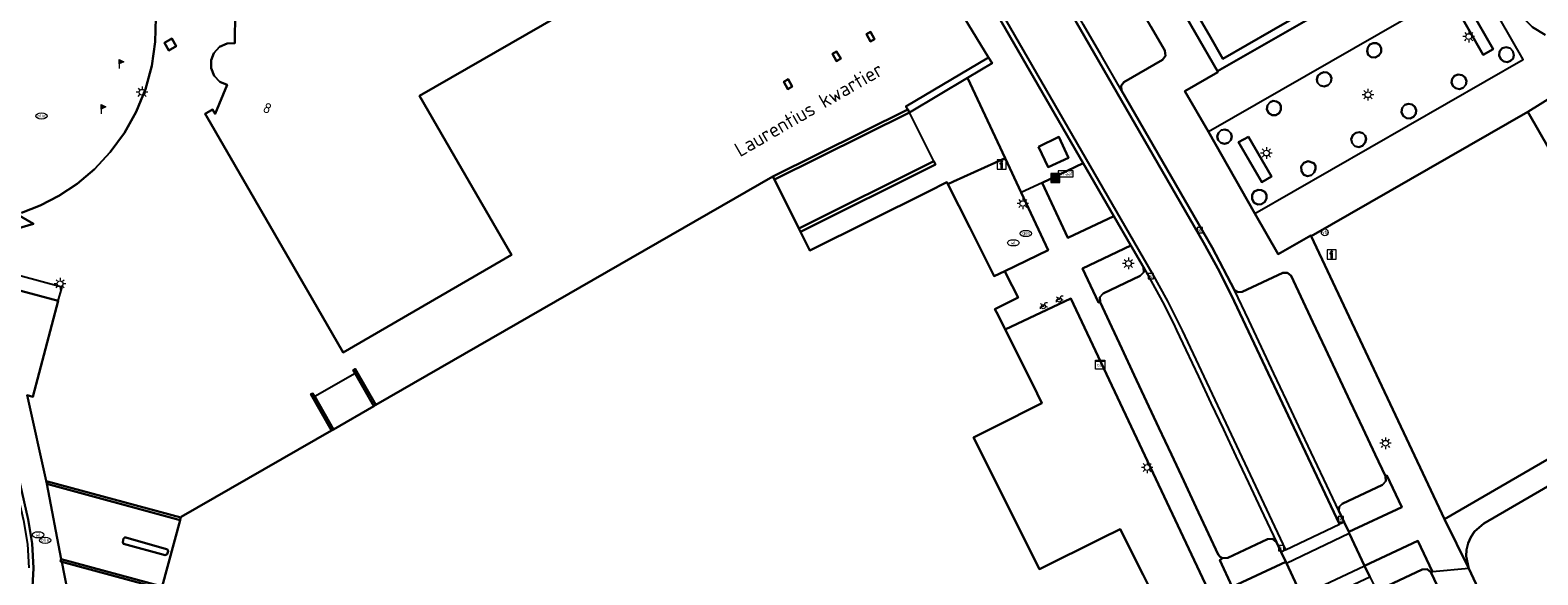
# Model space of a CAD drawing. Header units: metres. Extents: x 197147 to 199131, y 355511 to 356703.
# Tile 47 of 225: x 197610 to 197740, y 355943 to 355990. Entities that reach past the tile are written whole.
import ezdxf
from ezdxf.enums import TextEntityAlignment as Align

# ---------------------------------------------------------------- set-up
doc = ezdxf.new("R2010")
doc.units = ezdxf.units.M
for name, color, linetype in [('B-WE-GK-KADEMUUR-GV', 252, 'Continuous'), ('B-WE-GR-BEPLANTING_CULTUUR_HEESTERS-GV', 252, 'Continuous'), ('B-WE-GR-GRAS-GV', 252, 'Continuous'), ('B-WE-GR-GROENVOORZIENING-GV', 252, 'Continuous'), ('B-WE-GR-HAAG-GV', 252, 'GR-HAAG1'), ('B-WE-IE-MEUBILAIR_WEGMEUBILAIR-GV', 252, 'Continuous'), ('B-WE-IE-MEUBILAIR_WEGMEUBILAIR-S', 252, 'Continuous'), ('B-WE-IE-TERREINAFSCHEIDING_KUNSTMATIG_MUUR-GV', 252, 'IE-TERREINAFSCHEIDING-KUNSTMATIG-DICHT'), ('B-WE-KL-DATA_CAI-S', 252, 'Continuous'), ('B-WE-OG-BEBOUWING-GV', 252, 'Continuous'), ('B-WE-OG-BEBOUWING_HUISNUMMER-T18', 252, 'Continuous'), ('B-WE-OG-BEBOUWING_STRAATNAAM-T35', 252, 'Continuous'), ('B-WE-RI-HWA_KOLK-S', 253, 'Continuous'), ('B-WE-RI-VWA_AFSCHEIDER-S', 253, 'Continuous'), ('B-WE-VH-GOOT-G', 253, 'Continuous'), ('B-WE-VH-ONVERHARD-GV', 253, 'Continuous'), ('B-WE-VH-VERHARDING_ASFALT-GV', 253, 'Continuous'), ('B-WE-VH-VERHARDING_BETON-GV', 253, 'Continuous'), ('B-WE-VH-VERHARDING_BETONSTRAATSTEEN-GV', 253, 'Continuous'), ('B-WE-VH-VERHARDING_GESLOTEN-GV', 253, 'Continuous'), ('B-WE-VH-VERHARDING_HALFVERHARDING-GV', 253, 'Continuous'), ('B-WE-VH-VERHARDING_OPEN-GV', 253, 'Continuous'), ('B-WE-VH-VERHARDING_TEGEL-GV', 253, 'Continuous')]:
    doc.layers.add(name, color=color, linetype=linetype)
doc.styles.add('NLCS-ISO-M-T18', font='NLCS-ISO.ttf', dxfattribs={"height": 1.8})
doc.styles.add('NLCS-ISO-M200-T25', font='NLCS-ISO.ttf')
doc.linetypes.add('GR-HAAG1', pattern='A,6,[176,NLCS.SHX,S=0.125,R=0,X=0,Y=0],-2', length=8)
doc.linetypes.add('IE-TERREINAFSCHEIDING-KUNSTMATIG-DICHT', pattern='A,8,-1,[82,NLCS.SHX,S=0.75,R=90,X=0,Y=0],-1', length=10)

# ---------------------------------------------------------------- blocks, each defined once
blk = doc.blocks.new('BGT-AFVALBAK-SO')
at = {"linetype": 'ByBlock', "lineweight": 18}
h = blk.add_hatch(color=0, dxfattribs=at)
h.dxf.hatch_style = 1
h.paths.add_polyline_path([(-1.5, -1.5), (1.5, -1.5), (1.5, 1.5), (-1.5, 1.5)])
at = {"color": 0, "linetype": 'ByBlock', "lineweight": 18}
for points in [[(-2, -2), (2, -2), (2, 2), (-2, 2)], [(-1.5, -1.5), (1.5, -1.5), (1.5, 1.5), (-1.5, 1.5)]]:
    blk.add_lwpolyline(points, close=True, dxfattribs=at)
blk = doc.blocks.new('BGT-INFORMATIEBORD-SO')
at = {"linetype": 'ByBlock', "lineweight": 18}
h = blk.add_hatch(color=0, dxfattribs=at)
h.dxf.hatch_style = 1
h.paths.add_polyline_path([(0.32, 0.49), (-0.82, 0.49), (-0.82, 0.19), (-0.32, 0.19), (-0.32, -1.62), (0.32, -1.62)])
h = blk.add_hatch(color=0, dxfattribs=at)
h.dxf.hatch_style = 1
edge = h.paths.add_edge_path()
edge.add_arc((0, 1.25), 0.373, 0, 360)
at = {"color": 0, "linetype": 'ByBlock', "lineweight": 18}
for points in [[(-2, -2), (2, -2), (2, 2), (-2, 2)], [(0.32, 0.49), (-0.82, 0.49), (-0.82, 0.19), (-0.32, 0.19), (-0.32, -1.62), (0.32, -1.62)]]:
    blk.add_lwpolyline(points, close=True, dxfattribs=at)
blk.add_circle((0, 1.25), 0.373, dxfattribs=at)
blk = doc.blocks.new('BGT-STRAATNAAMBORD-SO')
at = {"color": 0, "linetype": 'ByBlock', "lineweight": 18}
blk.add_lwpolyline([(-3.25, -1.25), (3.25, -1.25), (3.25, 1.25), (-3.25, 1.25)], close=True, dxfattribs=at)
at = {"color": 0, "linetype": 'ByBlock', "lineweight": 18, "style": 'NLCS-ISO-M-T18'}
blk.add_text('straat', height=1.5, dxfattribs=at).set_placement((0, 0.15), align=Align.MIDDLE_CENTER)
blk = doc.blocks.new('BGT-CAIKAST-SO')
at = {"color": 0, "linetype": 'ByBlock', "lineweight": 18}
for points in [[(-2, 2), (2, 2), (2, 1.68), (-2, 1.68)], [(-2, 1.52), (2, 1.52), (2, -2), (-2, -2)]]:
    blk.add_lwpolyline(points, close=True, dxfattribs=at)
at = {"color": 0, "linetype": 'ByBlock', "lineweight": 18, "style": 'NLCS-ISO-M-T18'}
blk.add_text('cai', height=1.5, dxfattribs=at).set_placement((0, 0), align=Align.MIDDLE_CENTER)
blk = doc.blocks.new('BGT-LICHTMAST-SO')
at = {"color": 0, "linetype": 'ByBlock', "lineweight": 18}
for points in [[(-1.25, 0), (-2, 0)], [(-1.41, 1.41), (-0.88, 0.88)], [(0, 2), (0, 1.25)], [(0.88, 0.88), (1.41, 1.41)], [(2, 0), (1.25, 0)], [(-1.41, -1.41), (-0.88, -0.88)], [(0, -1.25), (0, -2)], [(0.88, -0.88), (1.41, -1.41)]]:
    blk.add_lwpolyline(points, dxfattribs=at)
blk.add_circle((0, 0), 1, dxfattribs=at)
blk = doc.blocks.new('BGT-VLAGGENMAST-SO')
at = {"linetype": 'ByBlock', "lineweight": 18}
h = blk.add_hatch(color=0, dxfattribs=at)
h.dxf.hatch_style = 1
h.paths.add_polyline_path([(0, 2), (2, 1), (0, 0)])
at = {"color": 0, "linetype": 'ByBlock', "lineweight": 18}
blk.add_lwpolyline([(0, 2), (0, -2)], dxfattribs=at)
blk.add_lwpolyline([(0, 2), (2, 1), (0, 0)], close=True, dxfattribs=at)
blk = doc.blocks.new('BGT-VERKEERSBORDPAAL-SO')
at = {"color": 0, "linetype": 'ByBlock', "lineweight": 18}
blk.add_circle((0, 0), 1.5, dxfattribs=at)
at = {"color": 0, "linetype": 'ByBlock', "lineweight": 18, "style": 'NLCS-ISO-M-T18'}
blk.add_text('vb', height=1.5, dxfattribs=at).set_placement((0, 0.13), align=Align.MIDDLE_CENTER)
blk = doc.blocks.new('BGT-KOLK-SO')
at = {"color": 0, "linetype": 'ByBlock', "lineweight": 18}
blk.add_lwpolyline([(-0.045, -0.045), (0.045, -0.045), (0.045, 0.045), (-0.045, 0.045)], close=True, dxfattribs=at)
at = {"color": 0, "linetype": 'ByBlock', "lineweight": 18, "style": 'NLCS-ISO-M-T18'}
blk.add_text('k', height=0.06, dxfattribs=at).set_placement((0, 0), align=Align.MIDDLE_CENTER)
blk = doc.blocks.new('BGT-WATERLEIDINGPUT-SO')
at = {"color": 0, "linetype": 'ByBlock', "lineweight": 18}
blk.add_ellipse((0, 0), major_axis=(2.5, 0), ratio=0.54, dxfattribs=at)
at = {"color": 0, "linetype": 'ByBlock', "lineweight": 18, "style": 'NLCS-ISO-M-T18'}
blk.add_text('wl', height=1.5, dxfattribs=at).set_placement((0, 0), align=Align.MIDDLE_CENTER)
blk = doc.blocks.new('BGT-GASPUT-SO')
at = {"color": 0, "linetype": 'ByBlock', "lineweight": 18}
blk.add_ellipse((0, 0), major_axis=(2.5, 0), ratio=0.54, dxfattribs=at)
at = {"color": 0, "linetype": 'ByBlock', "lineweight": 18, "style": 'NLCS-ISO-M-T18'}
blk.add_text('gas', height=1.5, dxfattribs=at).set_placement((0.12, 0.3), align=Align.MIDDLE_CENTER)
blk = doc.blocks.new('BGT-BENZINEPUT_OLIEPUT-SO')
at = {"color": 0, "linetype": 'ByBlock', "lineweight": 18}
blk.add_ellipse((0, 0), major_axis=(2.5, 0), ratio=0.54, dxfattribs=at)
at = {"color": 0, "linetype": 'ByBlock', "lineweight": 18, "style": 'NLCS-ISO-M-T18'}
blk.add_text('olie', height=1.5, dxfattribs=at).set_placement((0, 0.16), align=Align.MIDDLE_CENTER)
blk = doc.blocks.new('BGT-FIETSENREK-SO')
at = {"color": 0, "linetype": 'ByBlock', "lineweight": 18}
for points in [[(-1.5, -1.35), (-1.5, -0.54), (-0.73, -0.28), (-0.73, 0.53), (-1.5, 0.79)], [(-0.3, -0.45), (0.6, 1.35), (1.5, 1.35)], [(1.05, -0.45), (0.21, 0.58)], [(1.05, -0.45), (1.5, -0.45)]]:
    blk.add_lwpolyline(points, dxfattribs=at)
blk.add_circle((-0.3, -0.45), 0.9, dxfattribs=at)

msp = doc.modelspace()

# ---------------------------------------------------------------- linework, layer by layer
at = {"layer": 'B-WE-GK-KADEMUUR-GV', "flags": 128}
for points in [[(197673.936, 355977.568), (197674.074, 355977.293), (197685.764, 355983.115), (197685.629, 355983.382), (197673.936, 355977.568)], [(197687.878, 355978.883), (197676.186, 355973.067), (197676.33, 355972.779), (197688.013, 355978.615), (197687.878, 355978.883)]]:
    msp.add_lwpolyline(points, dxfattribs=at)
at = {"layer": 'B-WE-GR-BEPLANTING_CULTUUR_HEESTERS-GV', "flags": 128}
for points in [[(197700.818, 355978.713), (197697.247, 355977.024), (197699.494, 355972.252), (197703.46, 355974.139), (197700.818, 355978.713)], [(197706.023, 355969.704), (197704.941, 355971.577), (197700.748, 355969.594), (197702.15, 355966.64), (197702.269, 355966.681), (197702.251, 355967.115), (197702.545, 355967.435), (197705.759, 355968.948), (197706.057, 355969.268), (197706.023, 355969.704)], [(197726.993, 355951.61), (197727.001, 355951.594), (197727.021, 355951.176), (197726.74, 355950.866), (197723.242, 355949.21), (197722.992, 355948.96), (197722.943, 355948.61), (197723.407, 355947.626), (197723.811, 355946.77), (197728.413, 355948.93), (197727.125, 355951.672), (197726.993, 355951.61)], [(197717.957, 355945.035), (197717.545, 355945.902), (197717.22, 355946.186), (197716.788, 355946.163), (197713.331, 355944.533), (197712.888, 355944.501), (197712.638, 355944.326), (197713.729, 355942.018), (197718.363, 355944.173), (197717.957, 355945.035)], [(197725.643, 355942.889), (197726.059, 355942.006), (197726.345, 355941.829), (197726.679, 355941.866), (197730.185, 355943.521), (197730.607, 355943.548), (197730.935, 355943.281), (197731.058, 355943.32), (197729.793, 355946.004), (197725.19, 355943.848), (197725.643, 355942.889)]]:
    msp.add_lwpolyline(points, dxfattribs=at)
at = {"layer": 'B-WE-GR-GRAS-GV', "flags": 128}
msp.add_lwpolyline([(197720.564, 355972.385), (197732.103, 355947.875), (197750.195, 355958.35), (197750.626, 355958.655), (197751.015, 355959.057), (197751.33, 355959.547), (197751.545, 355960.101), (197751.643, 355960.687), (197751.622, 355961.268), (197751.493, 355961.812), (197751.278, 355962.295), (197750.293, 355964.054), (197739.33, 355983.177), (197720.564, 355972.385)], dxfattribs=at)
at = {"layer": 'B-WE-GR-GROENVOORZIENING-GV', "flags": 128}
for points in [[(197690.792, 355986.107), (197692.915, 355987.371), (197692.608, 355987.886), (197685.457, 355983.631), (197685.629, 355983.382), (197685.764, 355983.115), (197690.792, 355986.107)], [(197695.437, 355976.172), (197694.047, 355979.144), (197689.584, 355977.118), (197689.103, 355976.899), (197690.987, 355973.14), (197693.104, 355968.918), (197694.019, 355969.378), (197694.031, 355969.355), (197697.772, 355971.177), (197695.437, 355976.172)], [(197702.424, 355946.229), (197704.023, 355947.027), (197706.005, 355943.063), (197708.114, 355938.846), (197709.038, 355939.338), (197709.043, 355939.327), (197712.089, 355940.785), (197699.736, 355967), (197694.064, 355964.299), (197696.412, 355959.592), (197697.244, 355957.925), (197693.167, 355955.892), (197691.311, 355954.966), (197697.036, 355943.538), (197702.424, 355946.229)], [(197755.963, 355941.076), (197747.985, 355954.761), (197735.507, 355947.51), (197734.702, 355946.8), (197734.385, 355946.328), (197734.155, 355945.797), (197734.024, 355945.234), (197733.997, 355944.666), (197734.222, 355943.616), (197745.446, 355919.535), (197748.709, 355921.022), (197746.573, 355925.543), (197760.186, 355931.967), (197755.963, 355941.076)]]:
    msp.add_lwpolyline(points, dxfattribs=at)
at = {"layer": 'B-WE-GR-HAAG-GV', "flags": 128}
msp.add_lwpolyline([(197699.016, 356011.723), (197697.769, 356013.872), (197701.311, 356015.905), (197701.507, 356016.16), (197701.467, 356016.479), (197701.212, 356016.677), (197700.893, 356016.637), (197697.666, 356014.808), (197697.43, 356014.503), (197697.48, 356014.12), (197697.574, 356013.958), (197697.112, 356013.594), (197696.98, 356013.506), (197712.437, 355986.689), (197734.284, 355999.188), (197733.904, 355999.84), (197717.127, 355990.197), (197712.907, 355987.771), (197711.712, 355989.832), (197710.418, 355992.063), (197709.149, 355994.251), (197707.895, 355996.413), (197706.671, 355998.524), (197705.379, 356000.75), (197704.125, 356002.914), (197702.844, 356005.121), (197701.556, 356007.342), (197700.289, 356009.526), (197699.016, 356011.723)], dxfattribs=at)
at = {"layer": 'B-WE-IE-MEUBILAIR_WEGMEUBILAIR-GV', "flags": 128}
for points in [[(197725.395, 355988.421), (197725.504, 355988.113), (197725.762, 355987.912), (197726.113, 355987.879), (197726.426, 355988.04), (197726.612, 355988.336), (197726.629, 355988.685), (197726.487, 355988.957), (197726.224, 355989.116), (197725.925, 355989.125), (197725.654, 355988.999), (197725.454, 355988.742), (197725.395, 355988.421)], [(197736.848, 355988.039), (197736.99, 355987.736), (197737.255, 355987.532), (197737.551, 355987.48), (197737.836, 355987.574), (197738.041, 355987.795), (197738.113, 355988.087), (197738.025, 355988.422), (197737.792, 355988.679), (197737.443, 355988.782), (197737.097, 355988.668), (197736.879, 355988.391), (197736.848, 355988.039)], [(197721.047, 355985.974), (197721.115, 355985.665), (197721.338, 355985.442), (197721.684, 355985.361), (197722.023, 355985.47), (197722.257, 355985.738), (197722.32, 355986.088), (197722.206, 355986.378), (197721.955, 355986.562), (197721.648, 355986.598), (197721.357, 355986.496), (197721.14, 355986.272), (197721.047, 355985.974)], [(197732.722, 355985.716), (197732.823, 355985.415), (197733.063, 355985.207), (197733.395, 355985.142), (197733.716, 355985.247), (197733.942, 355985.5), (197734.005, 355985.834), (197733.891, 355986.147), (197733.632, 355986.356), (197733.299, 355986.404), (197732.985, 355986.281), (197732.781, 355986.032), (197732.722, 355985.716)], [(197716.728, 355983.381), (197716.885, 355983.063), (197717.184, 355982.87), (197717.51, 355982.867), (197717.783, 355983.046), (197717.927, 355983.332), (197717.932, 355983.652), (197717.803, 355983.911), (197717.566, 355984.075), (197717.279, 355984.11), (197717.006, 355984.015), (197716.769, 355983.741), (197716.728, 355983.381)], [(197728.395, 355983.15), (197728.532, 355982.833), (197728.808, 355982.625), (197729.129, 355982.587), (197729.423, 355982.72), (197729.612, 355982.98), (197729.656, 355983.298), (197729.545, 355983.591), (197729.305, 355983.793), (197728.99, 355983.855), (197728.683, 355983.762), (197728.446, 355983.5), (197728.395, 355983.15)], [(197712.736, 355980.47), (197713.053, 355980.386), (197713.368, 355980.477), (197713.594, 355980.712), (197713.677, 355981.028), (197713.596, 355981.332), (197713.374, 355981.556), (197713.071, 355981.641), (197712.765, 355981.57), (197712.52, 355981.346), (197712.424, 355981.029), (197712.503, 355980.706), (197712.736, 355980.47)], [(197724.352, 355980.201), (197724.69, 355980.118), (197725.018, 355980.234), (197725.239, 355980.496), (197725.317, 355980.83), (197725.238, 355981.116), (197725.027, 355981.324), (197724.739, 355981.41), (197724.442, 355981.361), (197724.16, 355981.143), (197724.035, 355980.809), (197724.106, 355980.46), (197724.352, 355980.201)], [(197719.702, 355978.431), (197719.71, 355978.041), (197719.926, 355977.716), (197720.251, 355977.587), (197720.589, 355977.68), (197720.827, 355977.922), (197720.948, 355978.239), (197720.924, 355978.495), (197720.778, 355978.707), (197720.302, 355978.888), (197719.924, 355978.762), (197719.702, 355978.431)], [(197715.445, 355975.965), (197715.446, 355975.606), (197715.629, 355975.298), (197715.929, 355975.141), (197716.267, 355975.169), (197716.542, 355975.361), (197716.697, 355975.658), (197716.691, 355975.967), (197716.534, 355976.234), (197716.27, 355976.394), (197715.963, 355976.422), (197715.636, 355976.271), (197715.445, 355975.965)]]:
    msp.add_lwpolyline(points, dxfattribs=at)
at = {"layer": 'B-WE-IE-TERREINAFSCHEIDING_KUNSTMATIG_MUUR-GV', "ltscale": 0.2, "flags": 128}
for points in [[(197734.321, 355992.055), (197733.48, 355991.53), (197735.444, 355988.115), (197736.324, 355988.606), (197734.321, 355992.055)], [(197621.24, 355989.141), (197621.61, 355988.488), (197622.249, 355988.85), (197621.877, 355989.507), (197621.24, 355989.141)], [(197715.122, 355980.999), (197714.252, 355980.536), (197716.272, 355977.087), (197717.113, 355977.576), (197715.122, 355980.999)], [(197637.751, 355960.509), (197639.38, 355957.683), (197639.55, 355957.781), (197637.77, 355960.896), (197637.586, 355960.796), (197637.751, 355960.509)], [(197634.253, 355958.494), (197634.091, 355958.779), (197633.921, 355958.704), (197635.7, 355955.566), (197635.868, 355955.662), (197634.253, 355958.494)], [(197622.601, 355947.806), (197622.66, 355948.021), (197611.107, 355951.148), (197611.057, 355950.949), (197622.601, 355947.806)], [(197621.034, 355942.049), (197612.288, 355944.407), (197612.277, 355944.41), (197612.225, 355944.216), (197612.335, 355944.186), (197620.976, 355941.838), (197621.034, 355942.049)]]:
    msp.add_lwpolyline(points, dxfattribs=at)
at = {"layer": 'B-WE-OG-BEBOUWING-GV', "flags": 128}
for points in [[(197627.364, 355991.817), (197627.325, 355989.128), (197626.657, 355989.09), (197626.004, 355988.787), (197625.517, 355988.257), (197625.279, 355987.632), (197625.279, 355986.963), (197625.544, 355986.294), (197626.046, 355985.778), (197626.656, 355985.504), (197625.625, 355983), (197625.411, 355983.37), (197624.765, 355982.995), (197624.966, 355982.647), (197633.162, 355968.475), (197634.003, 355967.021), (197636.715, 355962.331), (197651.301, 355970.767), (197646.337, 355979.355), (197643.333, 355984.551), (197667.339, 355998.382)], [(197682.744, 355989.471), (197682.384, 355990.106), (197682.034, 355989.908), (197682.4, 355989.272), (197682.744, 355989.471)], [(197679.448, 355987.566), (197679.808, 355987.774), (197679.439, 355988.407), (197679.09, 355988.204), (197679.448, 355987.566)], [(197674.877, 355985.769), (197675.242, 355985.134), (197675.615, 355985.35), (197675.25, 355985.985), (197674.877, 355985.769)], [(197674.074, 355977.293), (197673.936, 355977.568), (197639.55, 355957.781), (197639.38, 355957.683), (197635.868, 355955.662), (197635.7, 355955.566), (197622.673, 355948.07), (197622.66, 355948.021), (197622.601, 355947.806), (197621.034, 355942.049)], [(197708.114, 355938.846), (197706.005, 355943.063), (197704.023, 355947.027), (197702.424, 355946.229), (197697.036, 355943.538), (197691.311, 355954.966), (197693.167, 355955.892), (197697.244, 355957.925), (197696.412, 355959.592), (197694.064, 355964.299), (197693.441, 355965.547), (197693.173, 355966.085), (197695.168, 355967.082), (197694.152, 355969.114), (197694.031, 355969.355), (197694.019, 355969.378), (197693.104, 355968.918), (197690.987, 355973.14), (197689.103, 355976.899), (197689.015, 355977.074), (197687.415, 355976.275), (197677.146, 355971.146), (197676.33, 355972.779), (197676.186, 355973.067), (197674.074, 355977.293)]]:
    msp.add_lwpolyline(points, dxfattribs=at)
at = {"layer": 'B-WE-VH-GOOT-G', "flags": 128}
for points in [[(197671.408, 356040.817), (197711.237, 355971.842), (197712.615, 355969.336), (197713.889, 355966.775), (197723.012, 355947.438)], [(197666.909, 356038.227), (197706.767, 355969.226), (197708.126, 355966.754), (197709.381, 355964.228), (197718.332, 355945.213)], [(197723.407, 355947.626), (197723.012, 355947.438)], [(197718.332, 355945.213), (197717.957, 355945.035)]]:
    msp.add_lwpolyline(points, dxfattribs=at)
at = {"layer": 'B-WE-VH-ONVERHARD-GV', "flags": 128}
for points in [[(197696.98, 356013.506), (197712.437, 355986.689), (197734.284, 355999.188)], [(197733.904, 355999.84), (197717.127, 355990.197), (197712.907, 355987.771), (197711.712, 355989.832), (197710.418, 355992.063)], [(197725.395, 355988.421), (197725.504, 355988.113), (197725.762, 355987.912), (197726.113, 355987.879), (197726.426, 355988.04), (197726.612, 355988.336), (197726.629, 355988.685), (197726.487, 355988.957), (197726.224, 355989.116), (197725.925, 355989.125), (197725.654, 355988.999), (197725.454, 355988.742), (197725.395, 355988.421)], [(197736.848, 355988.039), (197736.99, 355987.736), (197737.255, 355987.532), (197737.551, 355987.48), (197737.836, 355987.574), (197738.041, 355987.795), (197738.113, 355988.087), (197738.025, 355988.422), (197737.792, 355988.679), (197737.443, 355988.782), (197737.097, 355988.668), (197736.879, 355988.391), (197736.848, 355988.039)], [(197721.047, 355985.974), (197721.115, 355985.665), (197721.338, 355985.442), (197721.684, 355985.361), (197722.023, 355985.47), (197722.257, 355985.738), (197722.32, 355986.088), (197722.206, 355986.378), (197721.955, 355986.562), (197721.648, 355986.598), (197721.357, 355986.496), (197721.14, 355986.272), (197721.047, 355985.974)], [(197732.722, 355985.716), (197732.823, 355985.415), (197733.063, 355985.207), (197733.395, 355985.142), (197733.716, 355985.247), (197733.942, 355985.5), (197734.005, 355985.834), (197733.891, 355986.147), (197733.632, 355986.356), (197733.299, 355986.404), (197732.985, 355986.281), (197732.781, 355986.032), (197732.722, 355985.716)], [(197716.728, 355983.381), (197716.885, 355983.063), (197717.184, 355982.87), (197717.51, 355982.867), (197717.783, 355983.046), (197717.927, 355983.332), (197717.932, 355983.652), (197717.803, 355983.911), (197717.566, 355984.075), (197717.279, 355984.11), (197717.006, 355984.015), (197716.769, 355983.741), (197716.728, 355983.381)], [(197728.395, 355983.15), (197728.532, 355982.833), (197728.808, 355982.625), (197729.129, 355982.587), (197729.423, 355982.72), (197729.612, 355982.98), (197729.656, 355983.298), (197729.545, 355983.591), (197729.305, 355983.793), (197728.99, 355983.855), (197728.683, 355983.762), (197728.446, 355983.5), (197728.395, 355983.15)], [(197712.736, 355980.47), (197713.053, 355980.386), (197713.368, 355980.477), (197713.594, 355980.712), (197713.677, 355981.028), (197713.596, 355981.332), (197713.374, 355981.556), (197713.071, 355981.641), (197712.765, 355981.57), (197712.52, 355981.346), (197712.424, 355981.029), (197712.503, 355980.706), (197712.736, 355980.47)], [(197724.352, 355980.201), (197724.69, 355980.118), (197725.018, 355980.234), (197725.239, 355980.496), (197725.317, 355980.83), (197725.238, 355981.116), (197725.027, 355981.324), (197724.739, 355981.41), (197724.442, 355981.361), (197724.16, 355981.143), (197724.035, 355980.809), (197724.106, 355980.46), (197724.352, 355980.201)], [(197719.702, 355978.431), (197719.71, 355978.041), (197719.926, 355977.716), (197720.251, 355977.587), (197720.589, 355977.68), (197720.827, 355977.922), (197720.948, 355978.239), (197720.924, 355978.495), (197720.778, 355978.707), (197720.302, 355978.888), (197719.924, 355978.762), (197719.702, 355978.431)], [(197715.445, 355975.965), (197715.446, 355975.606), (197715.629, 355975.298), (197715.929, 355975.141), (197716.267, 355975.169), (197716.542, 355975.361), (197716.697, 355975.658), (197716.691, 355975.967), (197716.534, 355976.234), (197716.27, 355976.394), (197715.963, 355976.422), (197715.636, 355976.271), (197715.445, 355975.965)]]:
    msp.add_lwpolyline(points, dxfattribs=at)
at = {"layer": 'B-WE-VH-VERHARDING_ASFALT-GV', "flags": 128}
for points in [[(197687.878, 355978.883), (197688.013, 355978.615), (197676.33, 355972.779), (197677.146, 355971.146), (197687.415, 355976.275), (197689.015, 355977.074), (197689.103, 355976.899), (197689.584, 355977.118), (197694.047, 355979.144), (197690.792, 355986.107), (197685.764, 355983.115)], [(197676.186, 355973.067), (197687.878, 355978.883), (197685.764, 355983.115), (197674.074, 355977.293), (197676.186, 355973.067)], [(197612.288, 355944.407), (197621.034, 355942.049), (197622.601, 355947.806), (197611.057, 355950.949), (197612.288, 355944.407)], [(197617.622, 355945.884), (197617.697, 355946.196), (197617.772, 355946.287), (197617.89, 355946.284), (197621.421, 355945.295), (197621.533, 355945.231), (197621.553, 355945.104), (197621.48, 355944.853), (197621.312, 355944.76), (197617.698, 355945.756), (197617.622, 355945.884)]]:
    msp.add_lwpolyline(points, dxfattribs=at)
at = {"layer": 'B-WE-VH-VERHARDING_BETON-GV', "flags": 128}
msp.add_lwpolyline([(197696.94, 355980.14), (197697.769, 355978.375), (197699.533, 355979.196), (197698.696, 355980.987), (197696.94, 355980.14)], dxfattribs=at)
at = {"layer": 'B-WE-VH-VERHARDING_BETONSTRAATSTEEN-GV', "flags": 128}
for points in [[(197671.408, 356040.817), (197666.909, 356038.227), (197706.767, 355969.226), (197708.126, 355966.754), (197709.381, 355964.228), (197718.332, 355945.213), (197723.012, 355947.438), (197713.889, 355966.775), (197712.615, 355969.336), (197711.237, 355971.842), (197671.408, 356040.817)], [(197723.407, 355947.626), (197722.943, 355948.61), (197721.648, 355951.355), (197720.558, 355953.665), (197719.499, 355955.91), (197718.418, 355958.201), (197717.332, 355960.503), (197716.253, 355962.79), (197715.156, 355965.114), (197713.93, 355967.714), (197711.98, 355971.419), (197704.143, 355985.018), (197702.376, 355988.075), (197700.852, 355990.714), (197699.637, 355992.816), (197698.427, 355994.911), (197697.208, 355997.021), (197695.995, 355999.118), (197694.795, 356001.197), (197693.574, 356003.31), (197692.357, 356005.416), (197690.923, 356007.897), (197671.793, 356041.038), (197671.408, 356040.817)], [(197666.909, 356038.227), (197666.549, 356038.019), (197700.818, 355978.713), (197703.46, 355974.139), (197704.941, 355971.577), (197706.023, 355969.704), (197706.383, 355969.081), (197707.474, 355967.097), (197707.693, 355966.699), (197708.621, 355964.831), (197708.902, 355964.265), (197709.712, 355962.543), (197710.801, 355960.231), (197711.88, 355957.939), (197712.961, 355955.641), (197714.045, 355953.338), (197715.126, 355951.042), (197716.21, 355948.739), (197717.545, 355945.902), (197717.957, 355945.035)], [(197704.143, 355985.018), (197704.093, 355985.42), (197704.337, 355985.743), (197707.68, 355987.675), (197707.953, 355988.03), (197707.894, 355988.474), (197706.685, 355990.564), (197705.168, 355993.186), (197703.93, 355995.325), (197702.731, 355997.398), (197701.506, 355999.515), (197700.295, 356001.608), (197699.081, 356003.706), (197697.874, 356005.793), (197696.652, 356007.905), (197695.756, 356009.454), (197695.416, 356009.716), (197694.99, 356009.661), (197691.638, 356007.743), (197691.251, 356007.683), (197690.923, 356007.897)], [(197608.858, 355974.411), (197610.476, 355975.048), (197612.091, 355975.888), (197613.667, 355976.939), (197615.166, 355978.205), (197616.546, 355979.678), (197617.768, 355981.342), (197618.794, 355983.17), (197619.593, 355985.125), (197620.144, 355987.164), (197620.439, 355989.239), (197620.478, 355991.304), (197620.275, 355993.313), (197619.852, 355995.228), (197619.237, 355997.02), (197618.463, 355998.667), (197617.564, 356000.156), (197615.479, 355998.202), (197610.561, 355993.735), (197610.049, 355993.281), (197609.524, 355992.841)], [(197607.922, 355972.884), (197609.881, 355973.469), (197608.442, 355974.303)], [(197609.781, 355941.513), (197609.908, 355943.636), (197609.793, 355945.76), (197609.441, 355947.843), (197603.853, 355972.349), (197603.383, 355972.339), (197609.026, 355947.754), (197609.372, 355945.724), (197609.486, 355943.654)], [(197706.023, 355969.704), (197706.057, 355969.268), (197705.759, 355968.948), (197702.545, 355967.435), (197702.251, 355967.115), (197702.269, 355966.681), (197703.083, 355964.943), (197704.156, 355962.653), (197705.231, 355960.359), (197706.302, 355958.075), (197707.377, 355955.78), (197708.448, 355953.494), (197709.529, 355951.188), (197710.599, 355948.905), (197711.671, 355946.617), (197712.508, 355944.83), (197712.663, 355944.625), (197712.888, 355944.501), (197713.331, 355944.533), (197716.788, 355946.163), (197717.22, 355946.186), (197717.545, 355945.902)], [(197722.943, 355948.61), (197722.992, 355948.96), (197723.242, 355949.21), (197726.74, 355950.866), (197727.021, 355951.176), (197727.001, 355951.594), (197726.993, 355951.61), (197726.116, 355953.47), (197725.031, 355955.773), (197723.951, 355958.063), (197722.877, 355960.343), (197721.798, 355962.633), (197720.706, 355964.948), (197718.82, 355968.95), (197718.51, 355969.232), (197718.091, 355969.213), (197714.585, 355967.572), (197714.234, 355967.532), (197713.93, 355967.714)], [(197718.332, 355945.213), (197717.957, 355945.035), (197718.363, 355944.173), (197718.408, 355944.078), (197723.864, 355946.658), (197723.811, 355946.77), (197723.407, 355947.626), (197723.012, 355947.438)], [(197718.408, 355944.078), (197719.728, 355941.274), (197725.19, 355943.848), (197723.864, 355946.658)], [(197719.728, 355941.274), (197720.183, 355940.309), (197720.567, 355940.491), (197725.26, 355942.708), (197725.643, 355942.889), (197725.19, 355943.848)], [(197731.824, 355941.405), (197730.935, 355943.281), (197730.607, 355943.548), (197730.185, 355943.521), (197726.679, 355941.866)]]:
    msp.add_lwpolyline(points, dxfattribs=at)
at = {"layer": 'B-WE-VH-VERHARDING_GESLOTEN-GV', "flags": 128}
msp.add_lwpolyline([(197743.982, 355979.991), (197741.471, 355984.508), (197739.33, 355983.177), (197750.293, 355964.054), (197751.278, 355962.295), (197751.493, 355961.812), (197751.622, 355961.268), (197751.643, 355960.687), (197751.545, 355960.101), (197751.33, 355959.547), (197751.015, 355959.057), (197750.626, 355958.655), (197750.195, 355958.35), (197732.103, 355947.875), (197734.222, 355943.616), (197733.997, 355944.666), (197734.024, 355945.234), (197734.155, 355945.797), (197734.385, 355946.328), (197734.702, 355946.8), (197735.507, 355947.51), (197747.985, 355954.761), (197755.963, 355941.076)], dxfattribs=at)
at = {"layer": 'B-WE-VH-VERHARDING_HALFVERHARDING-GV', "flags": 128}
msp.add_lwpolyline([(197740.48, 355998.745), (197739.727, 355998.352), (197738.754, 355997.507), (197738.356, 355996.966), (197738.041, 355996.364), (197737.822, 355995.72), (197737.704, 355995.059), (197737.762, 355993.772), (197738.145, 355992.559), (197738.818, 355991.438), (197739.735, 355990.507), (197740.814, 355989.833)], dxfattribs=at)
at = {"layer": 'B-WE-VH-VERHARDING_OPEN-GV', "flags": 128}
for points in [[(197710.418, 355992.063), (197711.712, 355989.832), (197712.907, 355987.771), (197717.127, 355990.197), (197733.904, 355999.84)], [(197667.339, 355998.382), (197643.333, 355984.551), (197646.337, 355979.355), (197651.301, 355970.767), (197636.715, 355962.331), (197634.003, 355967.021), (197633.162, 355968.475), (197624.966, 355982.647), (197624.765, 355982.995), (197625.411, 355983.37), (197625.625, 355983), (197626.656, 355985.504), (197626.046, 355985.778), (197625.544, 355986.294), (197625.279, 355986.963), (197625.279, 355987.632), (197625.517, 355988.257), (197626.004, 355988.787), (197626.657, 355989.09), (197627.325, 355989.128), (197627.364, 355991.817)], [(197637.751, 355960.509), (197637.586, 355960.796), (197637.77, 355960.896), (197639.55, 355957.781), (197673.936, 355977.568), (197685.629, 355983.382), (197685.457, 355983.631), (197692.608, 355987.886), (197685.967, 355998.788)], [(197734.284, 355999.188), (197712.437, 355986.689), (197712.48, 355986.604), (197709.628, 355984.969), (197711.658, 355981.421)], [(197740.814, 355989.833), (197739.735, 355990.507), (197738.818, 355991.438), (197738.145, 355992.559), (197737.762, 355993.772), (197737.704, 355995.059), (197737.822, 355995.72), (197738.041, 355996.364), (197738.356, 355996.966), (197738.754, 355997.507), (197739.727, 355998.352), (197740.48, 355998.745)], [(197711.658, 355981.421), (197715.694, 355974.365), (197738.914, 355987.713), (197734.867, 355994.775), (197711.658, 355981.421)], [(197734.321, 355992.055), (197736.324, 355988.606), (197735.444, 355988.115), (197733.48, 355991.53), (197734.321, 355992.055)], [(197620.478, 355991.304), (197620.439, 355989.239), (197620.144, 355987.164), (197619.593, 355985.125), (197618.794, 355983.17), (197617.768, 355981.342), (197616.546, 355979.678), (197615.166, 355978.205), (197613.667, 355976.939), (197612.091, 355975.888), (197610.476, 355975.048), (197608.858, 355974.411)], [(197621.877, 355989.507), (197622.249, 355988.85), (197621.61, 355988.488), (197621.24, 355989.141), (197621.877, 355989.507)], [(197682.4, 355989.272), (197682.034, 355989.908), (197682.384, 355990.106), (197682.744, 355989.471), (197682.4, 355989.272)], [(197725.395, 355988.421), (197725.454, 355988.742), (197725.654, 355988.999), (197725.925, 355989.125), (197726.224, 355989.116), (197726.487, 355988.957), (197726.629, 355988.685), (197726.612, 355988.336), (197726.426, 355988.04), (197726.113, 355987.879), (197725.762, 355987.912), (197725.504, 355988.113), (197725.395, 355988.421)], [(197679.808, 355987.774), (197679.448, 355987.566), (197679.09, 355988.204), (197679.439, 355988.407), (197679.808, 355987.774)], [(197736.848, 355988.039), (197736.879, 355988.391), (197737.097, 355988.668), (197737.443, 355988.782), (197737.792, 355988.679), (197738.025, 355988.422), (197738.113, 355988.087), (197738.041, 355987.795), (197737.836, 355987.574), (197737.551, 355987.48), (197737.255, 355987.532), (197736.99, 355987.736), (197736.848, 355988.039)], [(197721.047, 355985.974), (197721.14, 355986.272), (197721.357, 355986.496), (197721.648, 355986.598), (197721.955, 355986.562), (197722.206, 355986.378), (197722.32, 355986.088), (197722.257, 355985.738), (197722.023, 355985.47), (197721.684, 355985.361), (197721.338, 355985.442), (197721.115, 355985.665), (197721.047, 355985.974)], [(197732.722, 355985.716), (197732.781, 355986.032), (197732.985, 355986.281), (197733.299, 355986.404), (197733.632, 355986.356), (197733.891, 355986.147), (197734.005, 355985.834), (197733.942, 355985.5), (197733.716, 355985.247), (197733.395, 355985.142), (197733.063, 355985.207), (197732.823, 355985.415), (197732.722, 355985.716)], [(197675.615, 355985.35), (197675.242, 355985.134), (197674.877, 355985.769), (197675.25, 355985.985), (197675.615, 355985.35)], [(197715.694, 355974.365), (197717.712, 355970.838), (197720.533, 355972.451), (197720.564, 355972.385), (197739.33, 355983.177), (197741.471, 355984.508)], [(197716.728, 355983.381), (197716.769, 355983.741), (197717.006, 355984.015), (197717.279, 355984.11), (197717.566, 355984.075), (197717.803, 355983.911), (197717.932, 355983.652), (197717.927, 355983.332), (197717.783, 355983.046), (197717.51, 355982.867), (197717.184, 355982.87), (197716.885, 355983.063), (197716.728, 355983.381)], [(197728.395, 355983.15), (197728.446, 355983.5), (197728.683, 355983.762), (197728.99, 355983.855), (197729.305, 355983.793), (197729.545, 355983.591), (197729.656, 355983.298), (197729.612, 355982.98), (197729.423, 355982.72), (197729.129, 355982.587), (197728.808, 355982.625), (197728.532, 355982.833), (197728.395, 355983.15)], [(197712.736, 355980.47), (197712.503, 355980.706), (197712.424, 355981.029), (197712.52, 355981.346), (197712.765, 355981.57), (197713.071, 355981.641), (197713.374, 355981.556), (197713.596, 355981.332), (197713.677, 355981.028), (197713.594, 355980.712), (197713.368, 355980.477), (197713.053, 355980.386), (197712.736, 355980.47)], [(197724.352, 355980.201), (197724.106, 355980.46), (197724.035, 355980.809), (197724.16, 355981.143), (197724.442, 355981.361), (197724.739, 355981.41), (197725.027, 355981.324), (197725.238, 355981.116), (197725.317, 355980.83), (197725.239, 355980.496), (197725.018, 355980.234), (197724.69, 355980.118), (197724.352, 355980.201)], [(197715.122, 355980.999), (197717.113, 355977.576), (197716.272, 355977.087), (197714.252, 355980.536), (197715.122, 355980.999)], [(197719.702, 355978.431), (197719.924, 355978.762), (197720.302, 355978.888), (197720.778, 355978.707), (197720.924, 355978.495), (197720.948, 355978.239), (197720.827, 355977.922), (197720.589, 355977.68), (197720.251, 355977.587), (197719.926, 355977.716), (197719.71, 355978.041), (197719.702, 355978.431)], [(197715.445, 355975.965), (197715.636, 355976.271), (197715.963, 355976.422), (197716.27, 355976.394), (197716.534, 355976.234), (197716.691, 355975.967), (197716.697, 355975.658), (197716.542, 355975.361), (197716.267, 355975.169), (197715.929, 355975.141), (197715.629, 355975.298), (197715.446, 355975.606), (197715.445, 355975.965)], [(197608.442, 355974.303), (197609.881, 355973.469), (197607.922, 355972.884)], [(197612.045, 355966.803), (197612.336, 355967.904), (197612.358, 355967.988), (197606.883, 355969.454), (197607.181, 355968.103), (197612.045, 355966.803)], [(197612.045, 355966.803), (197609.843, 355958.489), (197609.356, 355958.633), (197611.057, 355950.949), (197611.107, 355951.148), (197622.66, 355948.021), (197622.673, 355948.07), (197635.7, 355955.566), (197633.921, 355958.704), (197634.091, 355958.779), (197634.253, 355958.494)], [(197639.38, 355957.683), (197637.751, 355960.509), (197634.253, 355958.494), (197635.868, 355955.662), (197639.38, 355957.683)], [(197617.622, 355945.884), (197617.698, 355945.756), (197621.312, 355944.76), (197621.48, 355944.853), (197621.553, 355945.104), (197621.533, 355945.231), (197621.421, 355945.295), (197617.89, 355946.284), (197617.772, 355946.287), (197617.697, 355946.196), (197617.622, 355945.884)], [(197620.976, 355941.838), (197612.335, 355944.186), (197612.83, 355941.661)]]:
    msp.add_lwpolyline(points, dxfattribs=at)
at = {"layer": 'B-WE-VH-VERHARDING_TEGEL-GV', "flags": 128}
for points in [[(197660.613, 356039.684), (197659.723, 356039.083), (197663.156, 356033.202), (197663.94, 356031.859), (197664.828, 356032.375), (197665.174, 356032.576), (197665.56, 356031.922), (197668.535, 356026.886), (197668.596, 356026.78), (197669.508, 356027.268), (197685.967, 355998.788), (197692.608, 355987.886), (197692.915, 355987.371), (197690.792, 355986.107), (197694.047, 355979.144), (197695.437, 355976.172)], [(197697.247, 355977.024), (197700.818, 355978.713), (197666.549, 356038.019)], [(197734.222, 355943.616), (197732.103, 355947.875), (197720.564, 355972.385), (197720.533, 355972.451), (197717.712, 355970.838), (197715.694, 355974.365), (197711.658, 355981.421), (197709.628, 355984.969), (197712.48, 355986.604), (197712.437, 355986.689), (197696.98, 356013.506)], [(197706.685, 355990.564), (197707.894, 355988.474), (197707.953, 355988.03), (197707.68, 355987.675), (197704.337, 355985.743), (197704.093, 355985.42), (197704.143, 355985.018), (197711.98, 355971.419), (197713.93, 355967.714), (197714.234, 355967.532), (197714.585, 355967.572), (197718.091, 355969.213), (197718.51, 355969.232), (197718.82, 355968.95), (197720.706, 355964.948), (197721.798, 355962.633), (197722.877, 355960.343), (197723.951, 355958.063), (197725.031, 355955.773), (197726.116, 355953.47), (197726.993, 355951.61), (197727.125, 355951.672), (197728.413, 355948.93), (197723.811, 355946.77), (197723.864, 355946.658), (197725.19, 355943.848), (197729.793, 355946.004), (197731.058, 355943.32)], [(197696.94, 355980.14), (197698.696, 355980.987), (197699.533, 355979.196), (197697.769, 355978.375), (197696.94, 355980.14)], [(197719.728, 355941.274), (197718.408, 355944.078), (197718.363, 355944.173), (197713.729, 355942.018), (197712.638, 355944.326), (197712.888, 355944.501), (197712.663, 355944.625), (197712.508, 355944.83), (197711.671, 355946.617), (197710.599, 355948.905), (197709.529, 355951.188), (197708.448, 355953.494), (197707.377, 355955.78), (197706.302, 355958.075), (197705.231, 355960.359), (197704.156, 355962.653), (197703.083, 355964.943), (197702.269, 355966.681), (197702.15, 355966.64), (197700.748, 355969.594), (197704.941, 355971.577), (197703.46, 355974.139), (197699.494, 355972.252), (197697.247, 355977.024), (197695.437, 355976.172), (197697.772, 355971.177), (197694.031, 355969.355), (197694.152, 355969.114), (197695.168, 355967.082), (197693.173, 355966.085), (197693.441, 355965.547), (197694.064, 355964.299), (197699.736, 355967), (197712.089, 355940.785)], [(197603.853, 355972.349), (197609.441, 355947.843), (197609.793, 355945.76), (197609.908, 355943.636), (197609.781, 355941.513), (197612.83, 355941.661), (197612.335, 355944.186), (197612.225, 355944.216), (197612.277, 355944.41), (197612.288, 355944.407), (197611.057, 355950.949), (197609.356, 355958.633), (197609.843, 355958.489), (197612.045, 355966.803), (197607.181, 355968.103), (197606.883, 355969.454), (197606.199, 355972.552), (197605.913, 355972.513), (197603.853, 355972.349)], [(197745.446, 355919.535), (197734.222, 355943.616), (197731.058, 355943.32), (197730.935, 355943.281), (197731.824, 355941.405)]]:
    msp.add_lwpolyline(points, dxfattribs=at)

# ---------------------------------------------------------------- block references
at = {"layer": 'B-WE-IE-MEUBILAIR_WEGMEUBILAIR-S'}
for name, p, xscale, yscale, zscale in [('BGT-LICHTMAST-SO', (197734.208, 355989.683), 0.25, 0.25, 0.25), ('BGT-VLAGGENMAST-SO', (197617.322, 355987.312), 0.2, 0.2, 0.2), ('BGT-LICHTMAST-SO', (197619.301, 355984.859), 0.25, 0.25, 0.25), ('BGT-LICHTMAST-SO', (197725.477, 355984.649), 0.25, 0.25, 0.25), ('BGT-VLAGGENMAST-SO', (197615.748, 355983.403), 0.2, 0.2, 0.2), ('BGT-LICHTMAST-SO', (197716.68, 355979.597), 0.25, 0.25, 0.25), ('BGT-INFORMATIEBORD-SO', (197693.751, 355978.612), 0.2, 0.2, 0.2), ('BGT-AFVALBAK-SO', (197698.401, 355977.431), 0.2, 0.2, 0.2), ('BGT-STRAATNAAMBORD-SO', (197699.286, 355977.795), 0.2, 0.2, 0.2), ('BGT-LICHTMAST-SO', (197695.587, 355975.221), 0.25, 0.25, 0.25), ('BGT-WATERLEIDINGPUT-SO', (197694.763, 355971.821), 0.2, 0.2, 0.2), ('BGT-GASPUT-SO', (197695.85, 355972.629), 0.2, 0.2, 0.2), ('BGT-VERKEERSBORDPAAL-SO', (197721.74, 355972.717), 0.2, 0.2, 0.2), ('BGT-INFORMATIEBORD-SO', (197722.335, 355970.814), 0.2, 0.2, 0.2), ('BGT-LICHTMAST-SO', (197704.726, 355970.035), 0.25, 0.25, 0.25), ('BGT-LICHTMAST-SO', (197612.197, 355968.275), 0.25, 0.25, 0.25), ('BGT-FIETSENREK-SO', (197698.793, 355966.962), 0.2, 0.2, 0.2), ('BGT-FIETSENREK-SO', (197697.417, 355966.372), 0.2, 0.2, 0.2), ('BGT-LICHTMAST-SO', (197726.999, 355954.455), 0.25, 0.25, 0.25), ('BGT-LICHTMAST-SO', (197706.35, 355952.358), 0.25, 0.25, 0.25), ('BGT-WATERLEIDINGPUT-SO', (197610.297, 355946.521), 0.2, 0.2, 0.2)]:
    msp.add_blockref(name, p, dxfattribs=dict(at, xscale=xscale, yscale=yscale, zscale=zscale))
at = {"layer": 'B-WE-KL-DATA_CAI-S', "xscale": 0.2, "yscale": 0.2, "zscale": 0.2}
msp.add_blockref('BGT-CAIKAST-SO', (197702.279, 355961.263), dxfattribs=at)
at = {"layer": 'B-WE-RI-HWA_KOLK-S', "xscale": 5, "yscale": 5, "zscale": 5}
for p in [(197710.91, 355972.909), (197706.667, 355968.926), (197723.121, 355947.881), (197717.956, 355945.372)]:
    msp.add_blockref('BGT-KOLK-SO', p, dxfattribs=at)
at = {"layer": 'B-WE-RI-VWA_AFSCHEIDER-S', "xscale": 0.2, "yscale": 0.2, "zscale": 0.2}
for p in [(197610.588, 355982.803), (197610.908, 355946.057)]:
    msp.add_blockref('BGT-BENZINEPUT_OLIEPUT-SO', p, dxfattribs=at)

# ---------------------------------------------------------------- texts
at = {"layer": 'B-WE-OG-BEBOUWING_HUISNUMMER-T18', "insert": (197630.15, 355983.484), "char_height": 0.9, "attachment_point": 5, "rotation": 337.6, "style": 'NLCS-ISO-M200-T25'}
msp.add_mtext('8', dxfattribs=at)
at = {"layer": 'B-WE-OG-BEBOUWING_STRAATNAAM-T35', "insert": (197677.039, 355983.379), "char_height": 1.25, "attachment_point": 5, "rotation": 30, "style": 'NLCS-ISO-M200-T25'}
msp.add_mtext('Laurentius kwartier', dxfattribs=at)

doc.saveas('drawing.dxf')
